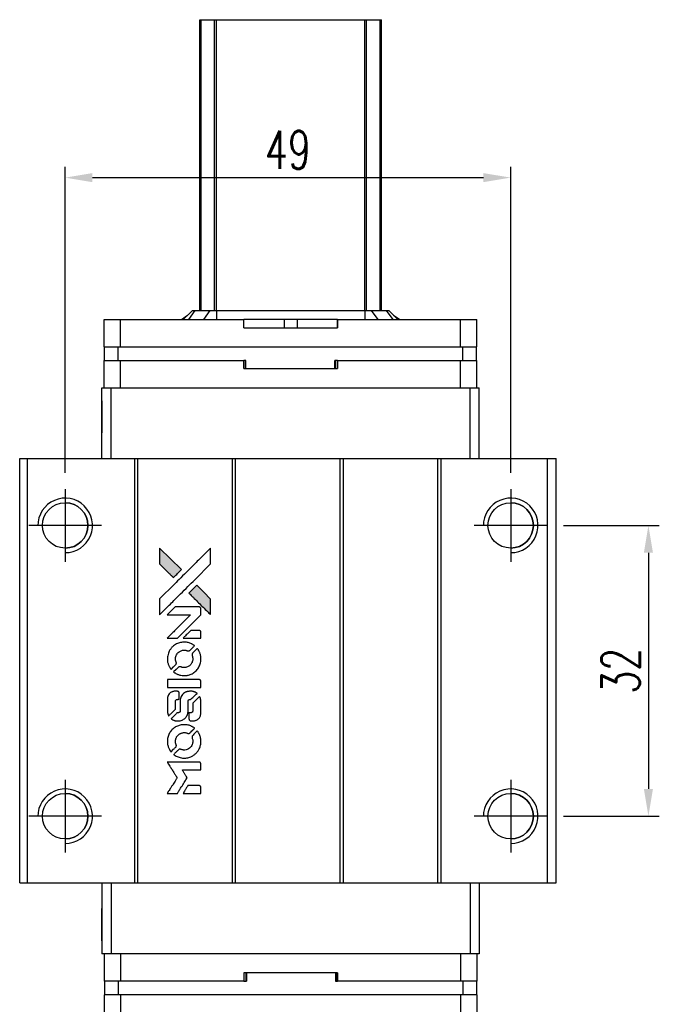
# Model space of a CAD drawing. Header units: millimetres. Extents: x 748 to 1039, y 329 to 576.
# Tile 2 of 3: x 766 to 836, y 468 to 576. Entities that reach past the tile are written whole.
import ezdxf

# ---------------------------------------------------------------- set-up
doc = ezdxf.new("R2010")
doc.units = ezdxf.units.MM
doc.header["$LTSCALE"] = 0.15
doc.layers.get('0').update_dxf_attribs({"linetype": 'CONTINUOUS'})
doc.layers.get('DEFPOINTS').update_dxf_attribs({"linetype": 'CONTINUOUS'})
doc.layers.add('DIM', color=4, linetype='CONTINUOUS')
doc.styles.add('DIM-7', font='SIMPLEX.shx', dxfattribs={"width": 0.7, "bigfont": 'chineset.shx'})
doc.dimstyles.new('CNS', dxfattribs={"dimtxt": 3.5, "dimasz": 2.5, "dimexe": 1, "dimexo": 1.5, "dimgap": 0.09, "dimtad": 0, "dimdsep": 46, "dimtxsty": 'DIM-7', "dimcen": 0.09, "dimclrd": 1, "dimclre": 1, "dimclrt": 4, "dimadec": 0, "dimazin": 0, "dimtfac": 1, "dimtix": 1, "dimtmove": 2, "dimatfit": 3, "dimfxl": 1, "dimtvp": 0.971429, "dimtolj": 1, "dimarcsym": 0})

# ---------------------------------------------------------------- blocks, each defined once
blk = doc.blocks.new('*D148')
at = {"layer": 'DEFPOINTS', "color": 0}
for p in [(819.94, 559.02), (770.94, 524.75), (819.94, 524.75)]:
    blk.add_point(p, dxfattribs=at)
at = {"layer": 'DIM', "color": 7, "lineweight": -2}
for p, q in [((770.94, 526.55), (770.94, 560.22)), ((819.94, 526.55), (819.94, 560.22)), ((773.94, 559.02), (816.94, 559.02))]:
    blk.add_line(p, q, dxfattribs=at)
at = {"layer": 'DIM', "color": 7}
for points in [[(773.94, 559.52), (773.94, 558.52), (770.94, 559.02)], [(816.94, 559.52), (816.94, 558.52), (819.94, 559.02)]]:
    blk.add_solid(points, dxfattribs=at)
at = {"layer": 'DIM', "color": 7, "insert": (795.44, 562.08), "char_height": 4.2, "attachment_point": 5, "style": 'DIM-7'}
blk.add_mtext('\\A1;49', dxfattribs=at)
blk = doc.blocks.new('*D149')
at = {"layer": 'DEFPOINTS', "color": 0}
for p in [(823.94, 520.75), (823.94, 488.75), (835.09, 488.75)]:
    blk.add_point(p, dxfattribs=at)
at = {"layer": 'DIM', "color": 7, "lineweight": -2}
for p, q in [((825.74, 520.75), (836.29, 520.75)), ((835.09, 517.75), (835.09, 491.75)), ((825.74, 488.75), (836.29, 488.75))]:
    blk.add_line(p, q, dxfattribs=at)
at = {"layer": 'DIM', "color": 7}
for points in [[(834.59, 517.75), (835.59, 517.75), (835.09, 520.75)], [(834.59, 491.75), (835.59, 491.75), (835.09, 488.75)]]:
    blk.add_solid(points, dxfattribs=at)
at = {"layer": 'DIM', "color": 7, "insert": (832.03, 504.75), "char_height": 4.2, "attachment_point": 5, "rotation": 90, "style": 'DIM-7'}
blk.add_mtext('\\A1;32', dxfattribs=at)
blk = doc.blocks.new('A$C08a82678')
at = {"linetype": 'Continuous'}
h = blk.add_hatch(color=256, dxfattribs=at)
h.dxf.hatch_style = 1
h.paths.add_polyline_path([(0, 27.01), (0, 26.14), (0, 25.26), (0.76, 24.51, 0.000288), (1.05, 24.22, 0.000479), (1.29, 23.98, 0.000013), (1.52, 23.76, 0.197177), (1.52, 23.76, 0.197497), (1.52, 23.76, 0.00004), (1.65, 23.89, 0.000834), (1.79, 24.03, 0.000506), (1.96, 24.19), (2.39, 24.63), (1.19, 25.82)])
h.paths.add_polyline_path([(4.09, 22.92), (3.65, 22.49, 0.000476), (3.49, 22.32, 0.000789), (3.35, 22.18, 0.000035), (3.22, 22.06, 0.19758), (3.22, 22.05, 0.198396), (3.22, 22.05, 0.000019), (3.39, 21.88, 0.000582), (3.58, 21.69, 0.000351), (3.81, 21.46, 0.000108), (4.77, 20.5, 0.000692), (5.26, 20.02, 0.000077), (5.59, 19.69, 0.197527), (5.6, 19.68, 0.410181), (5.61, 19.69, 0.000493), (5.61, 19.87, 0.002424), (5.61, 20.11, 0.000529), (5.61, 20.54), (5.61, 21.4), (4.85, 22.16)])
for points in [[(0.76, 24.51, 0.000288), (1.05, 24.22, 0.000479), (1.29, 23.98, 0.000013), (1.52, 23.76, 0.197177), (1.52, 23.76, 0.197497), (1.52, 23.76, 0.00004), (1.65, 23.89, 0.000836), (1.79, 24.03, 0.000505), (1.96, 24.19), (2.39, 24.63), (1.19, 25.82), (0, 27.01), (0, 26.14), (0, 25.26)], [(1.05, 20.71, -0.000056), (1.57, 21.23, -0.000021), (2.31, 21.96, -0.000021), (3.11, 22.76, -0.000025), (3.86, 23.51), (5.61, 25.26), (5.61, 26.13), (5.61, 27), (4.43, 25.83, 0.000274), (3.86, 25.27, 0.000123), (3.12, 24.52, 0.000121), (2.33, 23.74, 0.000165), (1.63, 23.03), (0, 21.41), (0, 20.54), (0, 19.66)], [(3.81, 21.46, 0.000108), (4.77, 20.5, 0.000692), (5.26, 20.02, 0.000077), (5.59, 19.69, 0.197527), (5.6, 19.68, 0.410182), (5.61, 19.69, 0.000493), (5.61, 19.87, 0.002424), (5.61, 20.11, 0.000529), (5.61, 20.54), (5.61, 21.4), (4.85, 22.16), (4.09, 22.92), (3.65, 22.49, 0.000476), (3.49, 22.32, 0.000789), (3.35, 22.18, 0.000035), (3.22, 22.06, 0.19758), (3.22, 22.05, 0.198396), (3.22, 22.05, 0.000019), (3.39, 21.88, 0.000582), (3.58, 21.69, 0.000351)], [(1.39, 17.08), (1.95, 17.08), (3.24, 18.38), (4.53, 19.67), (4.53, 20.03, 0.0008), (4.53, 20.26, 0.010795), (4.53, 20.35, 0.030495), (4.52, 20.39, 0.080372), (4.51, 20.43, 0.03816), (4.49, 20.46, 0.041799), (4.47, 20.48, 0.042486), (4.44, 20.5, 0.042078), (4.41, 20.52, 0.099276), (4.36, 20.53, 0.003302), (4.18, 20.53, 0.002586), (3.87, 20.54, 0.000204), (3.03, 20.53), (1.7, 20.53), (1.27, 20.1), (0.84, 19.67), (2.12, 19.67), (3.41, 19.66), (2.14, 18.4, 0.000253), (1.65, 17.91, 0.000412), (1.23, 17.49, 0.000041), (0.86, 17.12, 0.041338), (0.85, 17.11), (0.83, 17.08)], [(3.56, 17.08), (4.53, 17.08), (4.53, 17.45), (4.53, 17.81), (4.5, 17.85, 0.03146), (4.49, 17.87, 0.026444), (4.47, 17.89, 0.026444), (4.45, 17.91, 0.031457), (4.43, 17.92), (4.39, 17.94), (3.91, 17.95), (3.43, 17.95), (3.01, 17.52, 0.000745), (2.84, 17.36, 0.001228), (2.71, 17.22, 0.000087), (2.59, 17.09, 0.195134), (2.58, 17.09, 0.412117), (2.59, 17.09, 0.000048), (2.87, 17.08, 0.00109), (3.19, 17.08, 0.000653)], [(0.86, 14.61, 0.023681), (0.88, 14.46, 0.022402), (0.92, 14.3, 0.021929), (0.97, 14.15, 0.020503), (1.04, 14, 0.013745), (1.09, 13.92, 0.009767), (1.14, 13.82, 0.009658), (1.2, 13.74, 0.027804), (1.24, 13.68), (1.25, 13.66), (1.52, 13.93, 0.002053), (1.65, 14.06, 0.006738), (1.74, 14.15, 0.007826), (1.79, 14.21, 0.063909), (1.82, 14.24, 0.061532), (1.83, 14.29, 0.068674), (1.84, 14.34, 0.052072), (1.83, 14.4, 0.019648), (1.8, 14.48, -0.018366), (1.77, 14.58, -0.0288), (1.75, 14.66, -0.029061), (1.75, 14.75, -0.019155), (1.75, 14.85, -0.053809), (1.78, 15.07, -0.058833), (1.85, 15.26, -0.058566), (1.98, 15.44, -0.052525), (2.14, 15.59, -0.044733), (2.28, 15.67, -0.040573), (2.43, 15.73, -0.041123), (2.59, 15.77, -0.04951), (2.75, 15.77, -0.017369), (2.82, 15.77, -0.024255), (2.88, 15.76, -0.023787), (2.95, 15.74, -0.015798), (3.02, 15.71, 0.010631), (3.06, 15.69, 0.033653), (3.09, 15.68, 0.037806), (3.12, 15.68, 0.016307), (3.16, 15.68, 0.068179), (3.24, 15.69, 0.095747), (3.3, 15.72, 0.033418), (3.39, 15.8, 0.002133), (3.62, 16.03, 0.001452), (3.74, 16.16, 0.012393), (3.8, 16.22, 0.020479), (3.83, 16.26, 0.344362), (3.83, 16.27, 0.074287), (3.8, 16.3, 0.005454), (3.7, 16.36, 0.008391), (3.59, 16.43, 0.017097), (3.51, 16.47, 0.027375), (3.33, 16.55, 0.02835), (3.15, 16.6, 0.027723), (2.97, 16.64, 0.023913), (2.76, 16.65, 0.027047), (2.52, 16.64, 0.031685), (2.3, 16.61, 0.032425), (2.08, 16.55, 0.031013), (1.87, 16.46, 0.037914), (1.63, 16.32, 0.040153), (1.41, 16.14, 0.039834), (1.22, 15.92, 0.036173), (1.06, 15.67, 0.040752), (0.96, 15.43, 0.035885), (0.89, 15.16, 0.035491), (0.85, 14.89, 0.037615)], [(1.61, 13.32, 0.018008), (1.69, 13.27, 0.009842), (1.79, 13.21, 0.009807), (1.9, 13.15, 0.015716), (1.99, 13.11, 0.048467), (2.32, 13.01, 0.045841), (2.67, 12.97, 0.046006), (3.02, 12.99, 0.049638), (3.35, 13.08, 0.064819), (3.77, 13.31, 0.06695), (4.13, 13.63, 0.066691), (4.38, 14.04, 0.063505), (4.52, 14.51, 0.03135), (4.53, 14.63, 0.010439), (4.54, 14.81, 0.010391), (4.53, 14.99, 0.032408), (4.52, 15.1, 0.015696), (4.49, 15.24, 0.018095), (4.46, 15.37, 0.018551), (4.41, 15.5, 0.018352), (4.36, 15.62, 0.015568), (4.32, 15.7, 0.009832), (4.26, 15.79, 0.009795), (4.21, 15.87, 0.023727), (4.16, 15.93), (4.14, 15.96), (3.87, 15.69, 0.001528), (3.72, 15.54, 0.010022), (3.65, 15.47, 0.019586), (3.61, 15.42, 0.061865), (3.58, 15.38, 0.055054), (3.57, 15.32, 0.061607), (3.56, 15.27, 0.048725), (3.57, 15.2, 0.020221), (3.6, 15.11, -0.017722), (3.62, 15.02, -0.02685), (3.64, 14.93, -0.02759), (3.65, 14.85, -0.020233), (3.65, 14.76, -0.04793), (3.62, 14.58, -0.048386), (3.56, 14.41, -0.047866), (3.47, 14.26, -0.044964), (3.35, 14.12, -0.04333), (3.21, 14, -0.050921), (3.05, 13.92, -0.051473), (2.88, 13.87, -0.0459), (2.7, 13.85, -0.019014), (2.62, 13.86, -0.024114), (2.54, 13.87, -0.025081), (2.46, 13.88, -0.023892), (2.39, 13.91, 0.008624), (2.33, 13.93, 0.026486), (2.29, 13.94, 0.035074), (2.25, 13.95, 0.02756), (2.21, 13.95, 0.087163), (2.15, 13.94, 0.073291), (2.09, 13.9, 0.028074), (2.01, 13.83, 0.002594), (1.82, 13.64), (1.54, 13.37)], [(2.69, 11.68), (4.53, 11.68), (4.53, 12.04), (4.53, 12.4), (4.51, 12.44, 0.071429), (4.48, 12.48, 0.054799), (4.44, 12.51, 0.053585), (4.4, 12.53, 0.060698), (4.36, 12.54, 0.033975), (4.28, 12.55, 0.000112), (3.35, 12.55, 0.000726), (2.43, 12.55, 0.001084), (1.63, 12.54), (0.85, 12.54), (0.85, 12.11), (0.85, 11.67)], [(0.86, 8.98, 0.018538), (0.86, 8.93, 0.010695), (0.88, 8.86, 0.01068), (0.89, 8.8, 0.017678), (0.91, 8.74, 0.013849), (0.93, 8.68, 0.011814), (0.96, 8.61, 0.004513), (0.98, 8.56, 0.290035), (0.99, 8.55, 0.196418), (1, 8.55, 0.000124), (1.11, 8.66, 0.001477), (1.23, 8.78, 0.000898), (1.37, 8.92), (1.73, 9.28), (1.74, 9.74, -0.001471), (1.74, 10.09, -0.028714), (1.75, 10.2, -0.097073), (1.77, 10.26, -0.084199), (1.81, 10.31, -0.042698), (1.84, 10.33, -0.053912), (1.88, 10.35, -0.051004), (1.91, 10.36, -0.032967), (1.96, 10.36, 0.00807), (1.98, 10.36, 0.003023), (2.02, 10.36, 0.002994), (2.05, 10.36, 0.003629), (2.09, 10.37), (2.16, 10.37), (2.16, 10.72, 0.001618), (2.16, 10.89, 0.005206), (2.16, 11, 0.00535), (2.16, 11.08, 0.060675), (2.15, 11.11, 0.048484), (2.15, 11.13, 0.02389), (2.13, 11.15, 0.022812), (2.12, 11.17, 0.02462), (2.1, 11.19, 0.061781), (2.06, 11.22, 0.080179), (2.01, 11.24, 0.048561), (1.94, 11.25, 0.010021), (1.82, 11.25, 0.016602), (1.66, 11.25, 0.031409), (1.53, 11.23, 0.036474), (1.41, 11.2, 0.03439), (1.3, 11.15, 0.065928), (1.13, 11.03, 0.069066), (0.99, 10.87, 0.065697), (0.9, 10.67, 0.051559), (0.86, 10.44, 0.020904), (0.85, 10.32, 0.000451), (0.85, 9.71, 0.000419), (0.85, 9.1, 0.022759)], [(1.33, 8.18, 0.023289), (1.42, 8.12, 0.026845), (1.51, 8.08, 0.026047), (1.6, 8.04, 0.019751), (1.71, 8.01, 0.013249), (1.77, 8, 0.025169), (1.82, 7.99, 0.016532), (1.88, 7.99, 0.002937), (2, 7.99, 0.003317), (2.1, 7.99, 0.011808), (2.17, 7.99, 0.01777), (2.22, 8, 0.021476), (2.27, 8, 0.04325), (2.46, 8.06, 0.045753), (2.64, 8.16, 0.04649), (2.8, 8.28, 0.047672), (2.92, 8.43, 0.025315), (2.97, 8.49, 0.015208), (3.01, 8.57, 0.01512), (3.05, 8.65, 0.022488), (3.07, 8.73, 0.027857), (3.1, 8.84, 0.034138), (3.12, 8.95, 0.014286), (3.12, 9.12, 0.00124), (3.13, 9.55, -0.00103), (3.13, 9.82, -0.002552), (3.13, 10.01, -0.001594), (3.13, 10.16, -0.047676), (3.13, 10.2, -0.085307), (3.16, 10.26, -0.097789), (3.21, 10.31, -0.085947), (3.27, 10.34, -0.051339), (3.36, 10.36, 0.014634), (3.38, 10.36, 0.015028), (3.41, 10.37, 0.014927), (3.44, 10.37, 0.059415), (3.45, 10.38, 0.070595), (3.48, 10.4, 0.00028), (3.79, 10.7, 0.000111), (4.11, 11.02, 0.200239), (4.11, 11.03, 0.268906), (4.11, 11.04, 0.001866), (4.03, 11.08, 0.007532), (3.96, 11.12, 0.017818), (3.9, 11.15, 0.013256), (3.84, 11.17, 0.011636), (3.77, 11.2, 0.011528), (3.71, 11.22, 0.012303), (3.64, 11.23, 0.0423), (3.54, 11.25, 0.013657), (3.38, 11.25, 0.013857), (3.22, 11.24, 0.037428), (3.11, 11.23, 0.014927), (3.04, 11.21, 0.0122), (2.96, 11.19, 0.012518), (2.89, 11.16, 0.023062), (2.83, 11.14, 0.065961), (2.62, 11, 0.06055), (2.45, 10.8, 0.059676), (2.33, 10.57, 0.060497), (2.27, 10.32, 0.025683), (2.26, 10.26, 0.001528), (2.26, 10.1, 0.002124), (2.26, 9.89, 0.001173), (2.26, 9.64, -0.000809), (2.26, 9.2, -0.017164), (2.25, 9.07, -0.063931), (2.24, 9, -0.108429), (2.21, 8.95, -0.052941), (2.17, 8.92, -0.063675), (2.14, 8.9, -0.050562), (2.09, 8.89, -0.020337), (2.03, 8.88, 0.009897), (1.99, 8.88, 0.016482), (1.95, 8.88, 0.019019), (1.93, 8.87, 0.06043), (1.91, 8.86, 0.076267), (1.87, 8.84, 0.00054), (1.59, 8.55, 0.000307), (1.29, 8.25, 0.142594), (1.28, 8.23, 0.232419), (1.28, 8.22, 0.022995), (1.29, 8.21, 0.024627), (1.31, 8.19, 0.015407)], [(3.24, 8.13, 0.065483), (3.26, 8.09, 0.053271), (3.29, 8.05, 0.052018), (3.33, 8.02, 0.0556), (3.38, 7.99, 0.036839), (3.41, 7.99, 0.026922), (3.44, 7.98, 0.016905), (3.49, 7.98, 0.004317), (3.56, 7.98, 0.016369), (3.72, 7.99, 0.029936), (3.85, 8, 0.03418), (3.96, 8.03, 0.031327), (4.07, 8.08, 0.046935), (4.21, 8.16, 0.054053), (4.32, 8.26, 0.053701), (4.41, 8.39, 0.045364), (4.48, 8.54, 0.032479), (4.51, 8.67, 0.03386), (4.53, 8.8, 0.013578), (4.53, 9.01, 0.001155), (4.53, 9.55, 0.000413), (4.53, 10.01, 0.005008), (4.53, 10.19, 0.013199), (4.52, 10.29, 0.033956), (4.51, 10.36, 0.013909), (4.49, 10.44, 0.010864), (4.47, 10.52, 0.010938), (4.44, 10.59, 0.028702), (4.42, 10.64), (4.4, 10.68), (4.02, 10.31), (3.65, 9.94), (3.65, 9.5, -0.001504), (3.65, 9.32, -0.00328), (3.65, 9.17, -0.001901), (3.64, 9.06, -0.061333), (3.64, 9.04, -0.063621), (3.62, 9, -0.048633), (3.6, 8.96, -0.046769), (3.56, 8.93, -0.047961), (3.53, 8.91, -0.02678), (3.49, 8.89, -0.050957), (3.46, 8.88, -0.029398), (3.43, 8.88, -0.00401), (3.35, 8.88), (3.22, 8.87), (3.22, 8.52, 0.001061), (3.22, 8.32, 0.009147), (3.22, 8.22, 0.020721), (3.23, 8.17, 0.051619)], [(0.86, 5.54, 0.024131), (0.88, 5.38, 0.022344), (0.92, 5.22, 0.021883), (0.98, 5.07, 0.020884), (1.05, 4.91, 0.010669), (1.09, 4.82, 0.010389), (1.14, 4.74, 0.010913), (1.19, 4.66, 0.022227), (1.24, 4.6), (1.25, 4.58), (1.53, 4.86, 0.002452), (1.63, 4.97, 0.003628), (1.73, 5.06, 0.001662), (1.8, 5.15, 0.070159), (1.82, 5.17, 0.047671), (1.82, 5.18, 0.018624), (1.83, 5.21, 0.017921), (1.83, 5.23, 0.018804), (1.84, 5.26, 0.018255), (1.84, 5.29, 0.041312), (1.83, 5.32, 0.037164), (1.83, 5.35, 0.012342), (1.81, 5.38, -0.015101), (1.78, 5.48, -0.035998), (1.76, 5.55, -0.033244), (1.75, 5.63, -0.011249), (1.75, 5.74, -0.004059), (1.75, 5.83, -0.019693), (1.75, 5.88, -0.027943), (1.76, 5.92, -0.014411), (1.77, 5.98, -0.033089), (1.81, 6.1, -0.033887), (1.87, 6.22, -0.034021), (1.95, 6.33, -0.033942), (2.03, 6.42, -0.02816), (2.13, 6.51, -0.035032), (2.24, 6.58, -0.035269), (2.35, 6.63, -0.029196), (2.47, 6.67, -0.037862), (2.61, 6.7, -0.043657), (2.75, 6.7, -0.043064), (2.89, 6.68, -0.035184), (3.03, 6.63, 0.033699), (3.1, 6.61, 0.052815), (3.16, 6.6, 0.059167), (3.22, 6.6, 0.058972), (3.27, 6.62, 0.059208), (3.31, 6.65, 0.021125), (3.36, 6.69, 0.008691), (3.45, 6.78, 0.000851), (3.65, 6.98, 0.001873), (3.76, 7.09, 0.013884), (3.8, 7.14, 0.022355), (3.83, 7.18, 0.341453), (3.83, 7.19, 0.073011), (3.8, 7.22, 0.004587), (3.7, 7.28, 0.00748), (3.6, 7.34, 0.016837), (3.52, 7.38, 0.028606), (3.33, 7.47, 0.031352), (3.14, 7.53, 0.031004), (2.93, 7.56, 0.0268), (2.72, 7.57, 0.026698), (2.49, 7.56, 0.03002), (2.27, 7.53, 0.030357), (2.06, 7.46, 0.028554), (1.86, 7.38, 0.062944), (1.48, 7.12, 0.062206), (1.17, 6.78, 0.062448), (0.96, 6.38, 0.064355), (0.86, 5.94, 0.017377), (0.85, 5.85, 0.008369), (0.85, 5.74, 0.008367), (0.85, 5.63, 0.01757)], [(1.61, 4.24, 0.064158), (2.03, 4.02, 0.06356), (2.51, 3.9, 0.064004), (2.99, 3.91, 0.066747), (3.44, 4.04, 0.04321), (3.73, 4.2, 0.044737), (3.98, 4.4, 0.044901), (4.19, 4.64, 0.044184), (4.36, 4.92, 0.026293), (4.44, 5.13, 0.033344), (4.5, 5.33, 0.033227), (4.53, 5.54, 0.025815), (4.54, 5.77, 0.023119), (4.52, 5.99, 0.031044), (4.49, 6.19, 0.031337), (4.43, 6.38, 0.024258), (4.34, 6.58, 0.015622), (4.3, 6.65, 0.008495), (4.25, 6.73, 0.008415), (4.2, 6.81, 0.020814), (4.16, 6.86), (4.14, 6.89), (3.87, 6.62, 0.002843), (3.68, 6.42, 0.033917), (3.6, 6.34, 0.087906), (3.57, 6.28, 0.073302), (3.56, 6.21, 0.022047), (3.56, 6.17, 0.026465), (3.57, 6.14, 0.022233), (3.58, 6.1, 0.009985), (3.59, 6.06, -0.039011), (3.64, 5.89, -0.044398), (3.65, 5.72, -0.045096), (3.63, 5.55, -0.04265), (3.59, 5.39, -0.071154), (3.46, 5.16, -0.068827), (3.27, 4.97, -0.068713), (3.04, 4.84, -0.070507), (2.78, 4.78, -0.028605), (2.68, 4.78, -0.031418), (2.57, 4.79, -0.031044), (2.46, 4.81, -0.02668), (2.36, 4.84, 0.038913), (2.29, 4.86, 0.043732), (2.23, 4.87, 0.047754), (2.17, 4.87, 0.075756), (2.13, 4.85, 0.07294), (2.1, 4.84, 0.003456), (2.03, 4.77, 0.005023), (1.94, 4.68, 0.002422), (1.82, 4.57, 0.000819), (1.71, 4.46, 0.001349), (1.63, 4.38, 0.0001), (1.55, 4.3, 0.205335), (1.55, 4.29, 0.219821), (1.55, 4.29, 0.002494), (1.56, 4.28, 0.007089), (1.58, 4.26, 0.004494)], [(1.4, 0), (1.95, 0), (2.05, 0.15, -0.000297), (2.1, 0.25, -0.000037), (2.23, 0.45, -0.000043), (2.38, 0.69, -0.000036), (2.54, 0.95, 0.000044), (2.69, 1.2, 0.000063), (2.83, 1.42, 0.000035), (2.94, 1.61, 0.0009), (2.98, 1.67), (3.02, 1.74), (2.96, 1.84, 0.001175), (2.93, 1.89, 0.000208), (2.86, 2, 0.000225), (2.78, 2.12, 0.000203), (2.7, 2.25, -0.000711), (2.63, 2.37, -0.001119), (2.56, 2.48, -0.000263), (2.51, 2.57, -0.04589), (2.5, 2.58, -0.519312), (2.51, 2.59, -0.001914), (2.66, 2.59, -0.003124), (2.9, 2.59, -0.000285), (3.51, 2.59), (4.53, 2.59), (4.53, 2.95, 0.001727), (4.53, 3.2, 0.025279), (4.53, 3.29, 0.073886), (4.51, 3.34, 0.07426), (4.48, 3.39, 0.03264), (4.47, 3.4, 0.01784), (4.46, 3.41, 0.017712), (4.44, 3.43, 0.026854), (4.43, 3.44), (4.39, 3.46), (2.62, 3.46), (0.84, 3.46), (0.85, 3.44, -0.004595), (0.86, 3.43, -0.00016), (0.89, 3.37, -0.000298), (0.93, 3.31, -0.000208), (0.98, 3.24, 0.000986), (1.11, 3.02, 0.00025), (1.33, 2.68, 0.000268), (1.55, 2.32, 0.000436), (1.75, 2.01, -0.002932), (1.81, 1.9, -0.004718), (1.87, 1.82, -0.001113), (1.91, 1.74, -0.227179), (1.91, 1.73, -0.045982), (1.91, 1.72, -0.000145), (1.84, 1.62, -0.000825), (1.77, 1.5, -0.000517), (1.69, 1.36, 0.000056), (1.4, 0.89, 0.000289), (1.23, 0.63, 0.000481), (1.11, 0.44, 0.000418), (0.99, 0.24), (0.84, 0)], [(3.55, 0), (4.53, 0), (4.53, 0.36, 0.000842), (4.53, 0.58, 0.010591), (4.53, 0.67, 0.028995), (4.53, 0.72, 0.069543), (4.51, 0.75, 0.051063), (4.5, 0.78, 0.039932), (4.47, 0.81, 0.039414), (4.44, 0.84, 0.045845), (4.4, 0.86, 0.094811), (4.37, 0.87, 0.007124), (4.27, 0.87, 0.004713), (4.11, 0.87, 0.000534), (3.74, 0.87), (3.1, 0.87), (3.05, 0.78, 0.000828), (2.89, 0.52, 0.000879), (2.73, 0.26, 0.000048), (2.58, 0.01, 0.137596), (2.58, 0, 0.413028), (2.58, 0, 0.000016), (2.86, 0, 0.000623), (3.18, 0, 0.000374)]]:
    blk.add_lwpolyline(points, format="xyb", close=True)

msp = doc.modelspace()

# ---------------------------------------------------------------- linework, layer by layer
at = {"color": 7, "linetype": 'Continuous', "lineweight": 25}
for p, q in [((785.737, 544.401), (785.737, 576.401)), ((785.737, 544.401), (785.737, 576.401)), ((785.737, 544.401), (785.737, 576.401)), ((785.737, 576.401), (785.737, 544.401)), ((785.903, 544.401), (785.903, 576.401)), ((787.383, 544.401), (787.383, 576.401)), ((787.581, 576.401), (803.893, 576.401)), ((787.581, 544.401), (787.581, 576.401)), ((803.893, 544.401), (803.893, 576.401)), ((804.091, 544.401), (804.091, 576.401)), ((805.57, 544.401), (805.57, 576.401)), ((805.737, 544.401), (805.737, 576.401)), ((784.937, 544.401), (783.937, 543.401)), ((784.937, 544.401), (783.937, 543.401)), ((785.221, 544.401), (784.506, 543.401)), ((784.937, 544.401), (785.221, 544.401)), ((784.937, 544.401), (784.937, 544.401)), ((785.221, 544.401), (786.866, 544.401)), ((786.866, 544.401), (786.15, 543.401)), ((786.866, 544.401), (787.581, 544.401)), ((787.581, 544.401), (787.581, 543.401)), ((787.581, 544.401), (803.893, 544.401)), ((803.893, 544.401), (803.893, 543.401)), ((803.893, 544.401), (804.608, 544.401)), ((804.608, 544.401), (805.323, 543.401)), ((804.608, 544.401), (806.252, 544.401)), ((806.252, 544.401), (806.967, 543.401)), ((806.252, 544.401), (806.537, 544.401)), ((806.537, 544.401), (807.537, 543.401)), ((775.237, 540.401), (775.237, 543.401)), ((775.237, 543.401), (777.037, 543.401)), ((775.237, 542.501), (775.237, 543.401)), ((775.237, 540.401), (775.237, 543.401)), ((775.237, 542.501), (775.237, 543.401)), ((775.237, 543.401), (775.237, 543.401)), ((775.237, 543.401), (775.237, 543.401)), ((775.237, 543.401), (775.237, 543.401)), ((777.037, 540.401), (777.037, 543.401)), ((777.037, 543.401), (790.594, 543.401)), ((783.741, 543.401), (784.409, 543.873)), ((790.594, 542.501), (790.594, 543.401)), ((795.014, 543.401), (790.594, 543.401)), ((795.014, 543.401), (795.014, 542.501)), ((796.46, 543.401), (795.014, 543.401)), ((796.46, 543.401), (796.46, 542.501)), ((800.88, 543.401), (796.46, 543.401)), ((800.88, 542.501), (800.88, 543.401)), ((800.88, 543.401), (814.437, 543.401)), ((800.88, 543.401), (800.88, 542.501)), ((800.88, 543.401), (800.88, 543.401)), ((800.88, 542.501), (800.88, 543.401)), ((800.88, 543.401), (800.88, 542.501)), ((807.065, 543.873), (807.732, 543.401)), ((814.437, 540.401), (814.437, 543.401)), ((814.437, 543.401), (816.237, 543.401)), ((816.237, 540.401), (816.237, 543.401)), ((775.237, 542.501), (775.237, 542.501)), ((790.594, 542.501), (800.88, 542.501)), ((800.88, 542.501), (800.88, 542.501)), ((775.237, 540.401), (777.037, 540.401)), ((775.237, 540.401), (775.237, 540.401)), ((775.287, 538.901), (775.287, 540.401)), ((775.287, 538.901), (775.287, 540.401)), ((776.787, 538.901), (776.787, 540.401)), ((777.037, 540.401), (814.437, 540.401)), ((814.437, 540.401), (816.237, 540.401)), ((814.687, 538.901), (814.687, 540.401)), ((816.187, 538.901), (816.187, 540.401)), ((775.237, 535.901), (775.237, 538.901)), ((775.237, 538.901), (777.037, 538.901)), ((775.237, 538.001), (775.237, 538.901)), ((775.237, 535.901), (775.237, 538.901)), ((775.237, 538.001), (775.237, 538.901)), ((775.237, 538.901), (775.237, 538.901)), ((775.237, 538.901), (775.237, 538.901)), ((775.237, 538.901), (775.237, 538.901)), ((777.037, 535.901), (777.037, 538.901)), ((777.037, 538.901), (790.594, 538.901)), ((790.594, 538.001), (790.594, 538.901)), ((790.814, 538.901), (790.594, 538.901)), ((790.775, 538.001), (790.775, 538.901)), ((790.814, 538.001), (790.814, 538.901)), ((790.814, 538.001), (790.814, 538.901)), ((790.814, 538.901), (790.814, 538.901)), ((800.88, 538.901), (800.6, 538.901)), ((800.6, 538.001), (800.6, 538.901)), ((800.664, 538.001), (800.664, 538.901)), ((800.88, 538.001), (800.88, 538.901)), ((800.88, 538.901), (814.437, 538.901)), ((800.88, 538.901), (800.88, 538.001)), ((800.88, 538.901), (800.88, 538.901)), ((800.88, 538.001), (800.88, 538.901)), ((800.88, 538.901), (800.88, 538.001)), ((814.437, 535.901), (814.437, 538.901)), ((814.437, 538.901), (816.237, 538.901)), ((816.237, 535.901), (816.237, 538.901)), ((775.237, 538.001), (775.237, 538.001)), ((790.594, 538.001), (800.88, 538.001)), ((800.88, 538.001), (800.88, 538.001)), ((774.987, 528.101), (774.987, 535.901)), ((774.987, 535.901), (775.987, 535.901)), ((774.987, 528.101), (774.987, 535.901)), ((774.987, 535.901), (774.987, 535.901)), ((775.987, 528.101), (775.987, 535.901)), ((775.987, 535.901), (815.487, 535.901)), ((815.487, 528.101), (815.487, 535.901)), ((815.487, 535.901), (816.487, 535.901)), ((816.487, 528.101), (816.487, 535.901)), ((765.943, 481.401), (765.943, 528.101)), ((765.943, 528.101), (766.793, 528.101)), ((765.943, 481.401), (765.943, 528.101)), ((765.943, 528.101), (765.943, 528.101)), ((766.793, 481.401), (766.793, 528.101)), ((766.793, 528.101), (778.593, 528.101)), ((778.593, 481.401), (778.593, 528.101)), ((778.593, 528.101), (778.943, 528.101)), ((778.943, 481.401), (778.943, 528.101)), ((778.943, 528.101), (789.343, 528.101)), ((789.343, 481.401), (789.343, 528.101)), ((789.343, 528.101), (789.693, 528.101)), ((789.693, 481.401), (789.693, 528.101)), ((789.693, 528.101), (801.193, 528.101)), ((801.193, 481.401), (801.193, 528.101)), ((801.193, 528.101), (801.543, 528.101)), ((801.543, 481.401), (801.543, 528.101)), ((801.543, 528.101), (811.943, 528.101)), ((811.943, 481.401), (811.943, 528.101)), ((811.943, 528.101), (812.293, 528.101)), ((812.293, 481.401), (812.293, 528.101)), ((812.293, 528.101), (823.993, 528.101)), ((823.993, 481.401), (823.993, 528.101)), ((823.993, 528.101), (824.943, 528.101)), ((824.943, 481.401), (824.943, 528.101)), ((765.943, 481.401), (766.793, 481.401)), ((765.943, 481.401), (765.943, 481.401)), ((765.943, 481.401), (765.943, 481.401)), ((766.793, 481.401), (778.593, 481.401)), ((774.987, 481.401), (774.987, 473.601)), ((774.987, 481.401), (774.987, 473.601)), ((775.987, 481.401), (775.987, 473.601)), ((778.593, 481.401), (778.943, 481.401)), ((778.943, 481.401), (789.343, 481.401)), ((789.343, 481.401), (789.693, 481.401)), ((789.693, 481.401), (801.193, 481.401)), ((801.193, 481.401), (801.543, 481.401)), ((801.543, 481.401), (811.943, 481.401)), ((811.943, 481.401), (812.293, 481.401)), ((812.293, 481.401), (823.993, 481.401)), ((815.487, 481.401), (815.487, 473.601)), ((816.487, 481.401), (816.487, 473.601)), ((823.993, 481.401), (824.943, 481.401)), ((775.987, 473.601), (774.987, 473.601)), ((774.987, 473.601), (774.987, 473.601)), ((775.237, 473.601), (775.237, 470.601)), ((775.237, 473.601), (775.237, 470.601)), ((815.487, 473.601), (775.987, 473.601)), ((777.037, 473.601), (777.037, 470.601)), ((814.437, 473.601), (814.437, 470.601)), ((816.487, 473.601), (815.487, 473.601)), ((816.237, 473.601), (816.237, 470.601)), ((775.237, 471.501), (775.237, 470.601)), ((775.237, 471.501), (775.237, 470.601)), ((775.237, 471.501), (775.237, 471.501)), ((790.594, 471.501), (790.594, 470.601)), ((800.88, 471.501), (790.594, 471.501)), ((790.81, 471.501), (790.81, 470.601)), ((790.874, 471.501), (790.874, 470.601)), ((790.874, 471.501), (790.874, 470.601)), ((800.66, 471.501), (800.66, 470.601)), ((800.699, 471.501), (800.699, 470.601)), ((800.88, 471.501), (800.88, 470.601)), ((800.88, 471.501), (800.88, 470.601)), ((800.88, 471.501), (800.88, 471.501)), ((800.88, 470.601), (800.88, 471.501)), ((800.88, 470.601), (800.88, 471.501)), ((777.037, 470.601), (775.237, 470.601)), ((775.237, 470.601), (775.237, 470.601)), ((775.237, 470.601), (775.237, 470.601)), ((775.237, 470.601), (775.237, 470.601)), ((775.287, 470.601), (775.287, 469.101)), ((775.287, 470.601), (775.287, 469.101)), ((776.787, 470.601), (776.787, 469.101)), ((790.594, 470.601), (777.037, 470.601)), ((790.594, 470.601), (790.874, 470.601)), ((790.874, 470.601), (790.874, 470.601)), ((800.66, 470.601), (800.88, 470.601)), ((814.437, 470.601), (800.88, 470.601)), ((800.88, 470.601), (800.88, 470.601)), ((816.237, 470.601), (814.437, 470.601)), ((814.687, 470.601), (814.687, 469.101)), ((816.187, 470.601), (816.187, 469.101)), ((775.237, 469.101), (775.237, 466.101)), ((777.037, 469.101), (775.237, 469.101)), ((775.237, 469.101), (775.237, 466.101)), ((775.237, 469.101), (775.237, 469.101)), ((777.037, 469.101), (777.037, 466.101)), ((814.437, 469.101), (777.037, 469.101)), ((814.437, 469.101), (814.437, 466.101)), ((816.237, 469.101), (814.437, 469.101)), ((816.237, 469.101), (816.237, 466.101))]:
    msp.add_line(p, q, dxfattribs=at)
for p, q in [((770.943, 524.751), (770.943, 516.751)), ((819.943, 524.751), (819.943, 516.751)), ((774.943, 520.751), (766.943, 520.751)), ((823.943, 520.751), (815.943, 520.751)), ((770.943, 492.751), (770.943, 484.751)), ((819.943, 492.751), (819.943, 484.751)), ((774.943, 488.751), (766.943, 488.751)), ((823.943, 488.751), (815.943, 488.751))]:
    msp.add_line(p, q)
at = {"color": 7, "linetype": 'Continuous', "lineweight": 25, "flags": 128}
for points in [[(774.987, 530.926), (774.987, 530.992), (774.987, 531.184), (774.987, 531.489), (774.987, 531.884), (774.987, 532.34), (774.987, 532.822), (774.987, 533.295), (774.987, 533.724), (774.987, 534.078), (774.987, 534.329), (774.987, 534.459), (774.987, 534.459), (774.987, 534.329), (774.987, 534.078), (774.987, 533.724), (774.987, 533.295), (774.987, 532.822), (774.987, 532.34), (774.987, 531.884), (774.987, 531.489), (774.987, 531.184), (774.987, 530.992), (774.987, 530.926)], [(774.987, 478.576), (774.987, 478.51), (774.987, 478.317), (774.987, 478.012), (774.987, 477.617), (774.987, 477.162), (774.987, 476.68), (774.987, 476.206), (774.987, 475.777), (774.987, 475.424), (774.987, 475.173), (774.987, 475.042), (774.987, 475.042), (774.987, 475.173), (774.987, 475.424), (774.987, 475.777), (774.987, 476.206), (774.987, 476.68), (774.987, 477.162), (774.987, 477.617), (774.987, 478.012), (774.987, 478.317), (774.987, 478.51), (774.987, 478.576)]]:
    msp.add_lwpolyline(points, dxfattribs=at)
at = {"color": 7, "linetype": 'Continuous', "lineweight": 25}
for centre in [(770.943, 520.751), (819.943, 520.751), (770.943, 488.751), (819.943, 488.751)]:
    msp.add_circle(centre, 2.5, dxfattribs=at)
for centre in [(770.943, 520.751), (819.943, 520.751), (770.943, 488.751), (819.943, 488.751)]:
    msp.add_arc(centre, 3, 270, 180.94809)
for centre in [(770.943, 520.751), (819.943, 520.751), (770.943, 488.751), (819.943, 488.751)]:
    msp.add_arc(centre, 2.5, 270, 90, dxfattribs=at)
for points, knots in [([(785.737, 576.401), (785.737, 576.401), (785.752, 576.401), (785.815, 576.401), (785.861, 576.401), (785.903, 576.401)], [0, 0, 0, 0, 0.5, 0.5, 1, 1, 1, 1]), ([(785.903, 576.401), (786.077, 576.401), (786.255, 576.401), (786.593, 576.401), (786.753, 576.401), (787.025, 576.401), (787.138, 576.401), (787.304, 576.401), (787.357, 576.401), (787.383, 576.401)], [0, 0, 0, 0, 0.25, 0.25, 0.5, 0.5, 0.75, 0.75, 1, 1, 1, 1]), ([(787.383, 576.401), (787.389, 576.401), (787.413, 576.401), (787.488, 576.401), (787.537, 576.401), (787.581, 576.401)], [0, 0, 0, 0, 0.5, 0.5, 1, 1, 1, 1]), ([(803.893, 576.401), (803.936, 576.401), (803.986, 576.401), (804.061, 576.401), (804.084, 576.401), (804.091, 576.401)], [0, 0, 0, 0, 0.5, 0.5, 1, 1, 1, 1]), ([(804.091, 576.401), (804.116, 576.401), (804.169, 576.401), (804.335, 576.401), (804.448, 576.401), (804.721, 576.401), (804.88, 576.401), (805.218, 576.401), (805.396, 576.401), (805.57, 576.401)], [0, 0, 0, 0, 0.25, 0.25, 0.5, 0.5, 0.75, 0.75, 1, 1, 1, 1]), ([(805.57, 576.401), (805.613, 576.401), (805.658, 576.401), (805.721, 576.401), (805.737, 576.401), (805.737, 576.401)], [0, 0, 0, 0, 0.5, 0.5, 1, 1, 1, 1])]:
    msp.add_open_spline(points, degree=3, knots=knots, dxfattribs=at)

# ---------------------------------------------------------------- block references
msp.add_blockref('A$C08a82678', (781.333, 491.251))

# ---------------------------------------------------------------- dimensions: what is measured, and where the dimension line sits
at = {"layer": 'DIM', "color": 0}
dim = msp.add_linear_dim(base=(819.943, 559.019), p1=(770.943, 524.751), p2=(819.943, 524.751), dimstyle='CNS', override={"dimscale": 1.2, "dimgap": 0.8, "dimtad": 1, "dimclrd": 7, "dimclre": 7, "dimclrt": 7, "dimtmove": 1}, dxfattribs=at)
dim.commit()
dim.dimension.update_dxf_attribs({"geometry": '*D148', "text_midpoint": (795.443, 562.079)})
dim = msp.add_linear_dim(base=(835.086, 488.751), p1=(823.943, 520.751), p2=(823.943, 488.751), angle=90, dimstyle='CNS', override={"dimscale": 1.2, "dimgap": 0.8, "dimtad": 1, "dimclrd": 7, "dimclre": 7, "dimclrt": 7, "dimtmove": 1}, dxfattribs=at)
dim.commit()
dim.dimension.update_dxf_attribs({"geometry": '*D149', "text_midpoint": (832.026, 504.751)})

doc.saveas('drawing.dxf')
